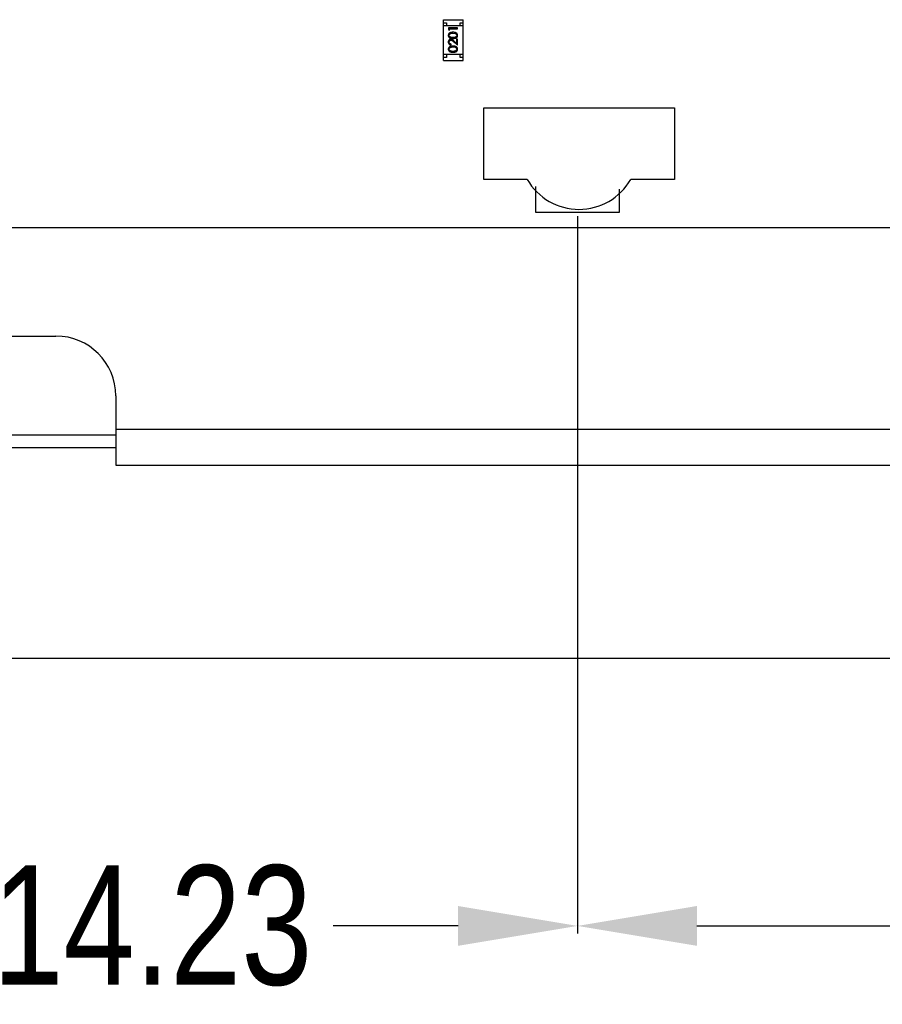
# Model space of a CAD drawing. Header units: inches. Extents: x -13 to 240, y -18 to 126.
# Tile 22 of 112: x 179 to 193, y 11 to 28. Entities that reach past the tile are written whole.
import ezdxf

# ---------------------------------------------------------------- set-up
doc = ezdxf.new("R2010")
doc.units = ezdxf.units.IN
doc.header["$LTSCALE"] = 1.21
doc.header["$MEASUREMENT"] = 0
doc.header["$PDMODE"] = 3
doc.header["$PDSIZE"] = 0.3125
doc.layers.get('0').update_dxf_attribs({"linetype": 'CONTINUOUS'})
doc.layers.get('Defpoints').update_dxf_attribs({"linetype": 'CONTINUOUS'})
doc.layers.add('DIM', color=3, linetype='CONTINUOUS')
doc.styles.get("Standard").update_dxf_attribs({"font": 'txt', "width": 0.8})
doc.dimstyles.get("Standard").update_dxf_attribs({"dimtxt": 0.15625, "dimasz": 0.1875, "dimexe": 0.125, "dimexo": 0.0625, "dimgap": 0.09, "dimtad": 0, "dimtih": 1, "dimtoh": 1, "dimzin": 4, "dimdsep": 46, "dimtxsty": 'Standard', "dimblk": '_FILLED', "dimblk1": '_FILLED', "dimblk2": '_FILLED', "dimcen": 0.09, "dimazin": 1, "dimtp": 0.01, "dimtm": 0.01, "dimtfac": 1, "dimtofl": 0, "dimtmove": 0, "dimatfit": 3, "dimldrblk": '_FILLED', "dimfxl": 1, "dimtolj": 1, "dimtzin": 4, "dimarcsym": 0})

# ---------------------------------------------------------------- blocks, each defined once
blk = doc.blocks.new('_FILLED')
at = {"color": 0, "linetype": 'ByBlock'}
blk.add_solid([(0, 0), (-1, 0.1667), (-1, -0.1667)], dxfattribs=at)
blk = doc.blocks.new('*D60')
at = {"layer": 'Defpoints', "color": 0}
for p in [(188.056, 24.716), (208.056, 24.716), (188.056, 12.773)]:
    blk.add_point(p, dxfattribs=at)
at = {"layer": 'DIM', "color": 0, "lineweight": -2}
for p, q in [((188.056, 24.654), (188.056, 12.648)), ((208.056, 24.654), (208.056, 12.648)), ((190.056, 12.773), (195.166, 12.773)), ((206.056, 12.773), (200.946, 12.773))]:
    blk.add_line(p, q, dxfattribs=at)
at = {"layer": 'DIM', "color": 0, "lineweight": -2, "xscale": 2, "yscale": 2, "zscale": 2, "rotation": 180}
blk.add_blockref('_FILLED', (188.056, 12.773), dxfattribs=at)
at = {"layer": 'DIM', "color": 0, "lineweight": -2, "xscale": 2, "yscale": 2, "zscale": 2}
blk.add_blockref('_FILLED', (208.056, 12.773), dxfattribs=at)
at = {"layer": 'DIM', "color": 0, "insert": (198.056, 12.773), "char_height": 2, "attachment_point": 5}
blk.add_mtext('\\A1;20.00', dxfattribs=at)
blk = doc.blocks.new('*D61')
at = {"layer": 'Defpoints', "color": 0}
for p in [(173.826, 27.467), (188.056, 24.464), (173.826, 12.773)]:
    blk.add_point(p, dxfattribs=at)
at = {"layer": 'DIM', "color": 0, "lineweight": -2}
for p, q in [((173.826, 27.404), (173.826, 12.648)), ((188.056, 24.401), (188.056, 12.648)), ((175.826, 12.773), (177.918, 12.773)), ((186.056, 12.773), (183.964, 12.773))]:
    blk.add_line(p, q, dxfattribs=at)
at = {"layer": 'DIM', "color": 0, "lineweight": -2, "xscale": 2, "yscale": 2, "zscale": 2, "rotation": 180}
blk.add_blockref('_FILLED', (173.826, 12.773), dxfattribs=at)
at = {"layer": 'DIM', "color": 0, "lineweight": -2, "xscale": 2, "yscale": 2, "zscale": 2}
blk.add_blockref('_FILLED', (188.056, 12.773), dxfattribs=at)
at = {"layer": 'DIM', "color": 0, "insert": (180.941, 12.773), "char_height": 2, "attachment_point": 5}
blk.add_mtext('\\A1;14.23', dxfattribs=at)

msp = doc.modelspace()

# ---------------------------------------------------------------- linework, layer by layer
at = {"color": 7, "linetype": 'Continuous'}
for p, q in [((185.812, 27.261), (185.812, 27.941)), ((185.812, 27.941), (186.142, 27.941)), ((185.812, 27.891), (185.862, 27.891)), ((185.862, 27.891), (185.862, 27.841)), ((186.092, 27.841), (186.092, 27.891)), ((186.092, 27.891), (186.142, 27.891)), ((186.142, 27.261), (186.142, 27.941)), ((186.142, 27.841), (185.812, 27.841)), ((185.896, 27.803), (185.896, 27.775)), ((186.046, 27.803), (185.896, 27.803)), ((185.896, 27.775), (185.912, 27.767)), ((185.912, 27.767), (185.912, 27.79)), ((185.912, 27.79), (186.046, 27.79)), ((185.971, 27.717), (186.009, 27.711)), ((186.046, 27.79), (186.046, 27.803)), ((185.943, 27.518), (185.943, 27.532)), ((185.984, 27.571), (186.046, 27.513)), ((186.031, 27.545), (185.991, 27.582)), ((186.031, 27.615), (186.031, 27.545)), ((186.046, 27.615), (186.031, 27.615)), ((186.046, 27.513), (186.046, 27.615)), ((186.142, 27.361), (185.812, 27.361)), ((185.862, 27.361), (185.862, 27.311)), ((185.971, 27.486), (186.009, 27.48)), ((186.092, 27.311), (186.092, 27.361)), ((185.862, 27.311), (185.812, 27.311)), ((185.812, 27.261), (186.142, 27.261)), ((186.142, 27.311), (186.092, 27.311)), ((186.486, 25.266), (186.486, 26.466)), ((186.486, 26.466), (189.677, 26.466)), ((189.677, 26.466), (189.677, 25.266)), ((187.215, 25.266), (186.486, 25.266)), ((189.677, 25.266), (188.947, 25.266)), ((187.356, 24.716), (187.356, 25.148)), ((188.756, 25.106), (188.756, 24.716)), ((188.756, 24.716), (187.356, 24.716)), ((171.827, 24.466), (193.607, 24.463)), ((178.027, 22.646), (179.327, 22.646)), ((180.327, 21.646), (180.327, 20.486)), ((180.327, 20.986), (175.997, 20.986)), ((180.327, 21.086), (208.077, 21.086)), ((180.327, 20.777), (176.479, 20.777)), ((180.327, 20.486), (208.077, 20.486)), ((222.577, 17.246), (173.577, 17.246))]:
    msp.add_line(p, q, dxfattribs=at)
for centre, start, end in [((188.081, 25.766), 210, 330), ((179.327, 21.646), 0, 90)]:
    msp.add_arc(centre, 1, start, end, dxfattribs=at)
for points, knots in [([(185.971, 27.73), (185.969, 27.73), (185.965, 27.73), (185.958, 27.73), (185.952, 27.729), (185.946, 27.728), (185.941, 27.727), (185.935, 27.726), (185.931, 27.725), (185.926, 27.723), (185.922, 27.721), (185.918, 27.72), (185.915, 27.717), (185.911, 27.715), (185.908, 27.713), (185.906, 27.71), (185.903, 27.707), (185.901, 27.705), (185.899, 27.702), (185.897, 27.699), (185.896, 27.695), (185.895, 27.692), (185.894, 27.689), (185.893, 27.685), (185.893, 27.682), (185.893, 27.679), (185.893, 27.678)], [0, 0, 0, 0, 0.065278, 0.127205, 0.186168, 0.241675, 0.294115, 0.343609, 0.390387, 0.434463, 0.476646, 0.517002, 0.555936, 0.593716, 0.630057, 0.665601, 0.700745, 0.734917, 0.768681, 0.802087, 0.834849, 0.867433, 0.900138, 0.932806, 0.966212, 1, 1, 1, 1]), ([(185.908, 27.679), (185.908, 27.68), (185.908, 27.684), (185.909, 27.688), (185.912, 27.693), (185.914, 27.697), (185.916, 27.7), (185.918, 27.702), (185.92, 27.704), (185.923, 27.706), (185.926, 27.707), (185.929, 27.709), (185.932, 27.71), (185.935, 27.712), (185.939, 27.713), (185.943, 27.714), (185.947, 27.715), (185.951, 27.715), (185.956, 27.716), (185.961, 27.716), (185.966, 27.716), (185.97, 27.717), (185.971, 27.717)], [0, 0, 0, 0, 0.059689, 0.119507, 0.181075, 0.246162, 0.279894, 0.314468, 0.350403, 0.387474, 0.426147, 0.466624, 0.508745, 0.553328, 0.600058, 0.649177, 0.700552, 0.754894, 0.811825, 0.871514, 0.934319, 1, 1, 1, 1]), ([(186.05, 27.678), (186.05, 27.679), (186.05, 27.682), (186.05, 27.685), (186.049, 27.689), (186.048, 27.692), (186.047, 27.695), (186.045, 27.699), (186.044, 27.702), (186.042, 27.705), (186.039, 27.708), (186.037, 27.71), (186.034, 27.713), (186.031, 27.715), (186.028, 27.718), (186.024, 27.72), (186.02, 27.722), (186.016, 27.723), (186.012, 27.725), (186.007, 27.726), (186.002, 27.727), (185.997, 27.728), (185.991, 27.729), (185.985, 27.73), (185.978, 27.73), (185.974, 27.73), (185.971, 27.73)], [0, 0, 0, 0, 0.033824, 0.067298, 0.10028, 0.133019, 0.165736, 0.198792, 0.232372, 0.266409, 0.301016, 0.336196, 0.371972, 0.408574, 0.446394, 0.485225, 0.525372, 0.567224, 0.611081, 0.65775, 0.70702, 0.759235, 0.814484, 0.873227, 0.934937, 1, 1, 1, 1]), ([(186.009, 27.711), (186.01, 27.71), (186.012, 27.71), (186.015, 27.708), (186.018, 27.707), (186.02, 27.705), (186.023, 27.704), (186.025, 27.702), (186.027, 27.7), (186.029, 27.697), (186.031, 27.693), (186.033, 27.689), (186.035, 27.684), (186.035, 27.68), (186.035, 27.679)], [0, 0, 0, 0, 0.075949, 0.148549, 0.218996, 0.286119, 0.351826, 0.416074, 0.478265, 0.540325, 0.660405, 0.774606, 0.887187, 1, 1, 1, 1]), ([(185.893, 27.678), (185.893, 27.677), (185.893, 27.675), (185.893, 27.671), (185.894, 27.668), (185.895, 27.665), (185.896, 27.661), (185.897, 27.658), (185.899, 27.655), (185.901, 27.652), (185.903, 27.649), (185.906, 27.647), (185.908, 27.644), (185.911, 27.642), (185.914, 27.64), (185.918, 27.638), (185.922, 27.636), (185.926, 27.634), (185.93, 27.633), (185.935, 27.632), (185.94, 27.63), (185.945, 27.63), (185.951, 27.629), (185.958, 27.628), (185.964, 27.628), (185.969, 27.628), (185.971, 27.628)], [0, 0, 0, 0, 0.033742, 0.066533, 0.099153, 0.13154, 0.164087, 0.196563, 0.229707, 0.263315, 0.297504, 0.331686, 0.366482, 0.4021, 0.438958, 0.476748, 0.515985, 0.556589, 0.599519, 0.645765, 0.695487, 0.748721, 0.805687, 0.866754, 0.931405, 1, 1, 1, 1]), ([(185.937, 27.613), (185.936, 27.613), (185.933, 27.613), (185.928, 27.612), (185.924, 27.611), (185.92, 27.61), (185.916, 27.608), (185.913, 27.606), (185.909, 27.603), (185.906, 27.6), (185.903, 27.597), (185.9, 27.593), (185.898, 27.59), (185.896, 27.586), (185.894, 27.581), (185.893, 27.577), (185.893, 27.572), (185.893, 27.569), (185.893, 27.567)], [0, 0, 0, 0, 0.06271, 0.123347, 0.183401, 0.242828, 0.302097, 0.36242, 0.423725, 0.487032, 0.550491, 0.612709, 0.674265, 0.73617, 0.799211, 0.863483, 0.930525, 1, 1, 1, 1]), ([(185.893, 27.567), (185.893, 27.566), (185.893, 27.562), (185.893, 27.558), (185.894, 27.553), (185.896, 27.549), (185.898, 27.544), (185.9, 27.54), (185.903, 27.536), (185.907, 27.533), (185.91, 27.53), (185.914, 27.527), (185.918, 27.524), (185.923, 27.522), (185.927, 27.521), (185.932, 27.52), (185.937, 27.519), (185.941, 27.519), (185.943, 27.518)], [0, 0, 0, 0, 0.06445, 0.126725, 0.187421, 0.247417, 0.306749, 0.366595, 0.427749, 0.490235, 0.553031, 0.614805, 0.676505, 0.738096, 0.801021, 0.864897, 0.931209, 1, 1, 1, 1]), ([(185.971, 27.642), (185.969, 27.642), (185.965, 27.642), (185.96, 27.642), (185.954, 27.642), (185.95, 27.643), (185.945, 27.643), (185.941, 27.644), (185.937, 27.645), (185.934, 27.646), (185.931, 27.647), (185.928, 27.649), (185.925, 27.65), (185.923, 27.652), (185.92, 27.654), (185.918, 27.655), (185.916, 27.658), (185.914, 27.66), (185.912, 27.664), (185.909, 27.669), (185.908, 27.674), (185.908, 27.677), (185.908, 27.679)], [0, 0, 0, 0, 0.073302, 0.142286, 0.206253, 0.266017, 0.321612, 0.372532, 0.419497, 0.462398, 0.502825, 0.541489, 0.579034, 0.615143, 0.650298, 0.684912, 0.718701, 0.752189, 0.817245, 0.879117, 0.939613, 1, 1, 1, 1]), ([(185.908, 27.567), (185.908, 27.568), (185.908, 27.57), (185.908, 27.573), (185.909, 27.576), (185.91, 27.579), (185.911, 27.582), (185.913, 27.585), (185.915, 27.587), (185.917, 27.59), (185.919, 27.592), (185.922, 27.594), (185.924, 27.596), (185.927, 27.597), (185.929, 27.598), (185.932, 27.599), (185.935, 27.599), (185.937, 27.599), (185.938, 27.599)], [0, 0, 0, 0, 0.068027, 0.133505, 0.19695, 0.26027, 0.322741, 0.384982, 0.448465, 0.513424, 0.578224, 0.640011, 0.700094, 0.760067, 0.819012, 0.877878, 0.938035, 1, 1, 1, 1]), ([(185.943, 27.532), (185.941, 27.532), (185.939, 27.532), (185.935, 27.533), (185.931, 27.534), (185.928, 27.535), (185.925, 27.537), (185.922, 27.538), (185.919, 27.54), (185.917, 27.543), (185.915, 27.545), (185.913, 27.548), (185.911, 27.551), (185.91, 27.554), (185.909, 27.557), (185.908, 27.56), (185.908, 27.563), (185.908, 27.566), (185.908, 27.567)], [0, 0, 0, 0, 0.073648, 0.143686, 0.210962, 0.275557, 0.338064, 0.399311, 0.4594, 0.51934, 0.579024, 0.637809, 0.695959, 0.754122, 0.813113, 0.873453, 0.935561, 1, 1, 1, 1]), ([(185.991, 27.582), (185.989, 27.584), (185.986, 27.587), (185.982, 27.591), (185.978, 27.594), (185.974, 27.597), (185.97, 27.6), (185.967, 27.603), (185.964, 27.605), (185.96, 27.607), (185.955, 27.609), (185.949, 27.611), (185.943, 27.612), (185.939, 27.613), (185.937, 27.613)], [0, 0, 0, 0, 0.09953, 0.192079, 0.277712, 0.357454, 0.429648, 0.495771, 0.555538, 0.608657, 0.707578, 0.804328, 0.901298, 1, 1, 1, 1]), ([(185.938, 27.599), (185.94, 27.599), (185.943, 27.599), (185.948, 27.598), (185.953, 27.596), (185.956, 27.594), (185.96, 27.592), (185.962, 27.59), (185.965, 27.588), (185.968, 27.585), (185.972, 27.582), (185.976, 27.579), (185.98, 27.575), (185.983, 27.572), (185.984, 27.571)], [0, 0, 0, 0, 0.088014, 0.174976, 0.2638, 0.355443, 0.406413, 0.465519, 0.533076, 0.609353, 0.693899, 0.787171, 0.889197, 1, 1, 1, 1]), ([(186.035, 27.679), (186.035, 27.677), (186.035, 27.674), (186.033, 27.669), (186.031, 27.664), (186.029, 27.66), (186.027, 27.658), (186.025, 27.655), (186.022, 27.654), (186.02, 27.652), (186.018, 27.65), (186.015, 27.649), (186.012, 27.647), (186.009, 27.646), (186.005, 27.645), (186.002, 27.644), (185.998, 27.643), (185.993, 27.643), (185.988, 27.642), (185.983, 27.642), (185.977, 27.642), (185.973, 27.642), (185.971, 27.642)], [0, 0, 0, 0, 0.060034, 0.120278, 0.182348, 0.247919, 0.281641, 0.315701, 0.350322, 0.385703, 0.421819, 0.459196, 0.497866, 0.538301, 0.58121, 0.628183, 0.679403, 0.734699, 0.794074, 0.858416, 0.927049, 1, 1, 1, 1]), ([(185.971, 27.628), (185.974, 27.628), (185.978, 27.628), (185.985, 27.628), (185.992, 27.629), (185.998, 27.63), (186.003, 27.631), (186.008, 27.632), (186.013, 27.633), (186.017, 27.634), (186.021, 27.636), (186.025, 27.638), (186.028, 27.64), (186.032, 27.642), (186.035, 27.644), (186.037, 27.647), (186.04, 27.65), (186.042, 27.652), (186.044, 27.655), (186.046, 27.658), (186.047, 27.661), (186.048, 27.665), (186.049, 27.668), (186.05, 27.671), (186.05, 27.675), (186.05, 27.677), (186.05, 27.678)], [0, 0, 0, 0, 0.068113, 0.132564, 0.193427, 0.250218, 0.303569, 0.353576, 0.400235, 0.443586, 0.484619, 0.524292, 0.56238, 0.599049, 0.63494, 0.669782, 0.704009, 0.737842, 0.771098, 0.803896, 0.836415, 0.868639, 0.900715, 0.933378, 0.966213, 1, 1, 1, 1]), ([(185.971, 27.499), (185.969, 27.499), (185.965, 27.499), (185.958, 27.499), (185.952, 27.498), (185.946, 27.498), (185.941, 27.497), (185.935, 27.495), (185.931, 27.494), (185.926, 27.492), (185.922, 27.491), (185.918, 27.489), (185.915, 27.487), (185.911, 27.484), (185.908, 27.482), (185.906, 27.479), (185.903, 27.477), (185.901, 27.474), (185.899, 27.471), (185.897, 27.468), (185.896, 27.465), (185.895, 27.461), (185.894, 27.458), (185.893, 27.455), (185.893, 27.451), (185.893, 27.449), (185.893, 27.447)], [0, 0, 0, 0, 0.065278, 0.127205, 0.186168, 0.241675, 0.294115, 0.343609, 0.390387, 0.434463, 0.476646, 0.517002, 0.555936, 0.593716, 0.630057, 0.665601, 0.700745, 0.734917, 0.768681, 0.802087, 0.834849, 0.867433, 0.900138, 0.932806, 0.966212, 1, 1, 1, 1]), ([(185.893, 27.447), (185.893, 27.446), (185.893, 27.444), (185.893, 27.441), (185.894, 27.437), (185.895, 27.434), (185.896, 27.431), (185.897, 27.428), (185.899, 27.424), (185.901, 27.422), (185.903, 27.419), (185.906, 27.416), (185.908, 27.414), (185.911, 27.411), (185.914, 27.409), (185.918, 27.407), (185.922, 27.405), (185.926, 27.404), (185.93, 27.402), (185.935, 27.401), (185.94, 27.4), (185.945, 27.399), (185.951, 27.398), (185.958, 27.398), (185.964, 27.397), (185.969, 27.397), (185.971, 27.397)], [0, 0, 0, 0, 0.033742, 0.066533, 0.099153, 0.13154, 0.164087, 0.196563, 0.229707, 0.263315, 0.297504, 0.331686, 0.366482, 0.4021, 0.438958, 0.476748, 0.515985, 0.556589, 0.599519, 0.645765, 0.695487, 0.748721, 0.805687, 0.866754, 0.931405, 1, 1, 1, 1]), ([(185.908, 27.448), (185.908, 27.45), (185.908, 27.453), (185.909, 27.458), (185.912, 27.462), (185.914, 27.466), (185.916, 27.469), (185.918, 27.471), (185.92, 27.473), (185.923, 27.475), (185.926, 27.476), (185.929, 27.478), (185.932, 27.479), (185.935, 27.481), (185.939, 27.482), (185.943, 27.483), (185.947, 27.484), (185.951, 27.485), (185.956, 27.485), (185.961, 27.486), (185.966, 27.486), (185.97, 27.486), (185.971, 27.486)], [0, 0, 0, 0, 0.059689, 0.119507, 0.181075, 0.246162, 0.279894, 0.314468, 0.350403, 0.387474, 0.426147, 0.466624, 0.508745, 0.553328, 0.600058, 0.649177, 0.700552, 0.754894, 0.811825, 0.871514, 0.934319, 1, 1, 1, 1]), ([(185.971, 27.411), (185.969, 27.411), (185.965, 27.411), (185.96, 27.411), (185.954, 27.411), (185.95, 27.412), (185.945, 27.413), (185.941, 27.413), (185.937, 27.414), (185.934, 27.415), (185.931, 27.417), (185.928, 27.418), (185.925, 27.419), (185.923, 27.421), (185.92, 27.423), (185.918, 27.425), (185.916, 27.427), (185.914, 27.43), (185.912, 27.433), (185.909, 27.438), (185.908, 27.443), (185.908, 27.446), (185.908, 27.448)], [0, 0, 0, 0, 0.073302, 0.142286, 0.206253, 0.266017, 0.321612, 0.372532, 0.419497, 0.462398, 0.502825, 0.541489, 0.579034, 0.615143, 0.650298, 0.684912, 0.718701, 0.752189, 0.817245, 0.879117, 0.939613, 1, 1, 1, 1]), ([(186.05, 27.447), (186.05, 27.449), (186.05, 27.451), (186.05, 27.455), (186.049, 27.458), (186.048, 27.461), (186.047, 27.465), (186.045, 27.468), (186.044, 27.471), (186.042, 27.474), (186.039, 27.477), (186.037, 27.48), (186.034, 27.482), (186.031, 27.485), (186.028, 27.487), (186.024, 27.489), (186.02, 27.491), (186.016, 27.493), (186.012, 27.494), (186.007, 27.495), (186.002, 27.497), (185.997, 27.498), (185.991, 27.498), (185.985, 27.499), (185.978, 27.499), (185.974, 27.499), (185.971, 27.499)], [0, 0, 0, 0, 0.033824, 0.067298, 0.10028, 0.133019, 0.165736, 0.198792, 0.232372, 0.266409, 0.301016, 0.336196, 0.371972, 0.408574, 0.446394, 0.485225, 0.525372, 0.567224, 0.611081, 0.65775, 0.70702, 0.759235, 0.814484, 0.873227, 0.934937, 1, 1, 1, 1]), ([(186.035, 27.448), (186.035, 27.446), (186.035, 27.443), (186.033, 27.438), (186.031, 27.433), (186.029, 27.43), (186.027, 27.427), (186.025, 27.425), (186.022, 27.423), (186.02, 27.421), (186.018, 27.419), (186.015, 27.418), (186.012, 27.417), (186.009, 27.415), (186.005, 27.414), (186.002, 27.413), (185.998, 27.413), (185.993, 27.412), (185.988, 27.411), (185.983, 27.411), (185.977, 27.411), (185.973, 27.411), (185.971, 27.411)], [0, 0, 0, 0, 0.060034, 0.120278, 0.182348, 0.247919, 0.281641, 0.315701, 0.350322, 0.385703, 0.421819, 0.459196, 0.497866, 0.538301, 0.58121, 0.628183, 0.679403, 0.734699, 0.794074, 0.858416, 0.927049, 1, 1, 1, 1]), ([(185.971, 27.397), (185.974, 27.397), (185.978, 27.397), (185.985, 27.398), (185.992, 27.398), (185.998, 27.399), (186.003, 27.4), (186.008, 27.401), (186.013, 27.402), (186.017, 27.404), (186.021, 27.405), (186.025, 27.407), (186.028, 27.409), (186.032, 27.411), (186.035, 27.414), (186.037, 27.416), (186.04, 27.419), (186.042, 27.422), (186.044, 27.425), (186.046, 27.428), (186.047, 27.431), (186.048, 27.434), (186.049, 27.437), (186.05, 27.441), (186.05, 27.444), (186.05, 27.446), (186.05, 27.447)], [0, 0, 0, 0, 0.068113, 0.132564, 0.193427, 0.250218, 0.303569, 0.353576, 0.400235, 0.443586, 0.484619, 0.524292, 0.56238, 0.599049, 0.63494, 0.669782, 0.704009, 0.737842, 0.771098, 0.803896, 0.836415, 0.868639, 0.900715, 0.933378, 0.966213, 1, 1, 1, 1]), ([(186.009, 27.48), (186.01, 27.48), (186.012, 27.479), (186.015, 27.478), (186.018, 27.476), (186.02, 27.475), (186.023, 27.473), (186.025, 27.471), (186.027, 27.469), (186.029, 27.466), (186.031, 27.462), (186.033, 27.458), (186.035, 27.453), (186.035, 27.45), (186.035, 27.448)], [0, 0, 0, 0, 0.075949, 0.148549, 0.218996, 0.286119, 0.351826, 0.416074, 0.478265, 0.540325, 0.660405, 0.774606, 0.887187, 1, 1, 1, 1])]:
    msp.add_open_spline(points, degree=3, knots=knots, dxfattribs=at)

# ---------------------------------------------------------------- dimensions: what is measured, and where the dimension line sits
at = {"layer": 'DIM'}
for base, p1, p2, picture, middle in [((173.826, 12.773), (188.056, 24.464), (173.826, 27.467), '*D61', (180.941, 12.773)), ((188.056, 12.773), (208.056, 24.716), (188.056, 24.716), '*D60', (198.056, 12.773))]:
    dim = msp.add_linear_dim(base=base, p1=p1, p2=p2, dimstyle='Standard', override={"dimtxt": 2, "dimasz": 2, "dimtih": 0, "dimtoh": 0, "dimzin": 0, "dimcen": 0.198, "dimadec": 0, "dimazin": 0, "dimtp": 0, "dimtm": 0, "dimtdec": 4, "dimtzin": 0}, dxfattribs=at)
    dim.commit()
    dim.dimension.update_dxf_attribs({"geometry": picture, "text_midpoint": middle})

doc.saveas('drawing.dxf')
